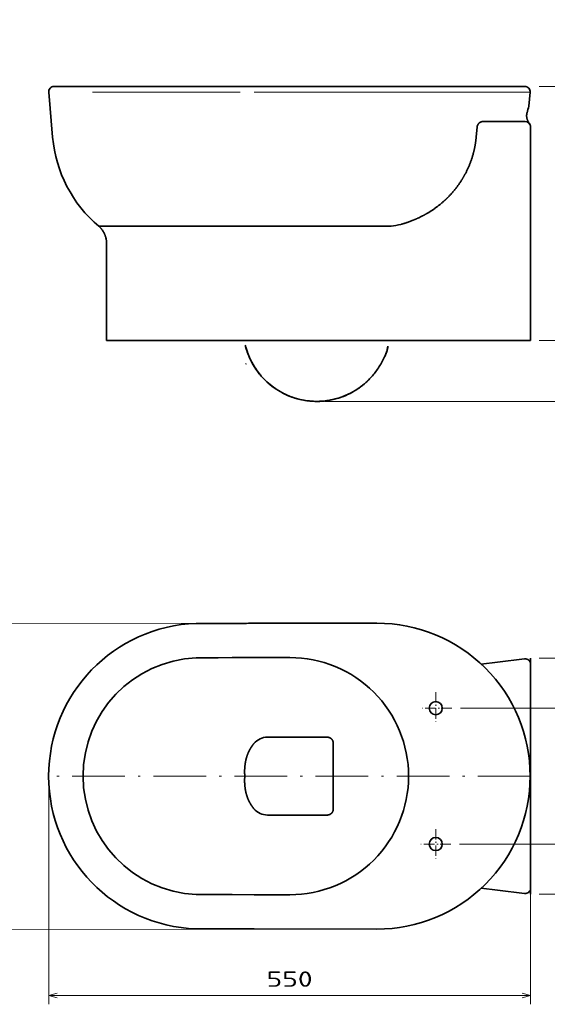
# Model space of a CAD drawing. Extents: x 5 to 388, y 48 to 273.
# Tile 2 of 3: x 126 to 246, y 48 to 273. Entities that reach past the tile are written whole.
import ezdxf
from ezdxf.enums import TextEntityAlignment as Align

# ---------------------------------------------------------------- set-up
doc = ezdxf.new("R2010")
doc.units = 0
doc.linetypes.add('DASHDOT', pattern=[18.5, 12, -3, 0.5, -3])
doc.layers.get('0').update_dxf_attribs({"lineweight": 13})
doc.styles.get("Standard").update_dxf_attribs({"font": 'isocp.shx'})
doc.dimstyles.get("Standard").update_dxf_attribs({"dimtxt": 2.5, "dimasz": 2.5, "dimexe": 1.25, "dimexo": 0.625, "dimtad": 1, "dimcen": 2.5, "dimadec": 0, "dimazin": 0, "dimtfac": 1, "dimtmove": 0, "dimatfit": 0, "dimfxl": 0, "dimarcsym": 0})

# ---------------------------------------------------------------- blocks, each defined once
blk = doc.blocks.new('*D')
at = {"color": 7, "lineweight": 13}
for p, q in [((51.78, 242.97), (51.78, 269.11)), ((87.78, 242.97), (87.78, 269.11)), ((51.78, 267.11), (87.78, 267.11)), ((116.3, 237.07), (116.3, 259.63)), ((67.83, 257.07), (8.77, 257.07)), ((10.77, 173.07), (10.77, 257.07)), ((24.6, 237.07), (24.6, 257.07)), ((254.78, 199.42), (254.78, 257.42)), ((375.14, 185.38), (375.14, 257.42)), ((66.92, 249.74), (82.03, 225.49)), ((78.98, 245.07), (118.3, 245.07)), ((45.88, 237.07), (22.6, 237.07)), ((45.88, 237.07), (22.9, 237.07)), ((24.9, 173.07), (24.9, 237.07)), ((93.68, 237.07), (118.3, 237.07)), ((47.83, 205.19), (78.46, 223.13)), ((84.83, 218.07), (110.67, 218.07)), ((108.67, 173.07), (108.67, 218.07)), ((195.06, 185.55), (256.73, 185.55)), ((330.46, 185.38), (377.14, 185.38)), ((38.03, 173.07), (8.77, 173.07)), ((176.99, 134.9), (113.46, 134.84)), ((115.46, 134.85), (115.53, 65.01)), ((244.02, 126.95), (266.12, 126.95)), ((264.12, 73.07), (264.12, 126.95)), ((226.08, 115.51), (255.23, 115.51)), ((253.23, 84.51), (253.23, 115.51)), ((132.13, 98.01), (132.13, 47.93)), ((242.02, 98.01), (242.02, 47.93)), ((225.82, 84.51), (255.23, 84.51)), ((244.02, 73.07), (266.12, 73.07)), ((204.98, 65.09), (113.53, 65.01)), ((132.13, 49.93), (242.02, 49.93))]:
    blk.add_line(p, q, dxfattribs=at)
at = {"color": 7, "lineweight": 13, "ltscale": 0.287743}
blk.add_line((34.11, 257.07), (22.6, 257.07), dxfattribs=at)
at = {"color": 7, "lineweight": 13, "ltscale": 0.319032}
for p, q in [((244.02, 257.42), (256.78, 257.42)), ((244.02, 199.42), (256.78, 199.42))]:
    blk.add_line(p, q, dxfattribs=at)
at = {"color": 7, "lineweight": 13, "ltscale": 0.345098}
blk.add_line((363.34, 257.42), (377.14, 257.42), dxfattribs=at)
at = {"color": 7, "lineweight": 13, "ltscale": 0.317719}
blk.add_line((244.02, 199.42), (256.73, 199.42), dxfattribs=at)
at = {"color": 7, "lineweight": 13, "ltscale": 0.346799}
blk.add_line((254.73, 185.55), (254.73, 199.42), dxfattribs=at)
at = {"color": 7, "lineweight": 13, "ltscale": 0.378347}
blk.add_line((38.03, 173.07), (22.9, 173.07), dxfattribs=at)
at = {"color": 7, "lineweight": 13, "ltscale": 0.300744}
blk.add_line((98.64, 173.07), (110.67, 173.07), dxfattribs=at)
at = {"color": 7, "lineweight": 13}
for points in [[(53.71, 267.63), (51.78, 267.11), (53.71, 266.59)], [(85.85, 266.59), (87.78, 267.11), (85.85, 267.63)], [(11.28, 255.14), (10.77, 257.07), (10.25, 255.14)], [(25.12, 255.14), (24.6, 257.07), (24.09, 255.14)], [(255.3, 255.49), (254.78, 257.42), (254.26, 255.49)], [(375.66, 255.49), (375.14, 257.42), (374.63, 255.49)], [(68.38, 248.37), (66.92, 249.74), (67.5, 247.82)], [(116.82, 243.13), (116.3, 245.07), (115.78, 243.13)], [(71.28, 241.77), (72.74, 240.4), (72.15, 242.32)], [(24.09, 239), (24.6, 237.07), (25.12, 239)], [(115.78, 239), (116.3, 237.07), (116.82, 239)], [(25.42, 235.14), (24.9, 237.07), (24.38, 235.14)], [(77.05, 221.7), (78.46, 223.13), (76.53, 222.6)], [(109.19, 216.14), (108.67, 218.07), (108.15, 216.14)], [(62.61, 214.44), (61.2, 213.02), (63.13, 213.55)], [(254.26, 201.35), (254.78, 199.42), (255.3, 201.35)], [(255.24, 197.49), (254.73, 199.42), (254.21, 197.49)], [(254.21, 187.48), (254.73, 185.55), (255.24, 187.48)], [(374.63, 187.31), (375.14, 185.38), (375.66, 187.31)], [(10.25, 175), (10.77, 173.07), (11.28, 175)], [(24.38, 175), (24.9, 173.07), (25.42, 175)], [(108.15, 175), (108.67, 173.07), (109.19, 175)], [(115.98, 132.91), (115.46, 134.85), (114.95, 132.91)], [(264.64, 125.02), (264.12, 126.95), (263.6, 125.02)], [(253.75, 113.58), (253.23, 115.51), (252.71, 113.58)], [(252.71, 86.44), (253.23, 84.51), (253.75, 86.44)], [(263.6, 75), (264.12, 73.07), (264.64, 75)], [(115.01, 66.94), (115.53, 65.01), (116.04, 66.94)], [(134.06, 50.44), (132.13, 49.93), (134.06, 49.41)], [(240.09, 49.41), (242.02, 49.93), (240.09, 50.44)]]:
    blk.add_lwpolyline(points, dxfattribs=at)
blk.add_arc((69.83, 245.07), 5.5, 281.0948, 97.2831, dxfattribs=at)
for s, p, p2 in [('180', (64.53, 269.11), (75.03, 269.11)), ('550', (181.82, 51.93), (192.33, 51.93))]:
    blk.add_text(s, height=3.5, dxfattribs=at).set_placement(p, p2, align=Align.FIT)
for s, rotation, p, p2 in [('40', 90, (114.3, 252.86), (114.3, 259.63)), ('100', 90, (22.6, 241.82), (22.6, 252.32)), ('%%c', 301.9355, (78.26, 235.32), (79.62, 233.14)), ('55', 301.9355, (80.15, 232.29), (83.73, 226.55)), ('290', 90, (252.78, 223.17), (252.78, 233.68)), ('360', 90, (373.14, 216.15), (373.14, 226.65)), ('420', 90, (8.77, 209.82), (8.77, 220.32)), ('100', 30.3554, (49.9, 208.72), (58.97, 214.03)), ('320', 90, (22.9, 199.82), (22.9, 210.32)), ('%%c', 30.3554, (46.82, 206.91), (49.04, 208.21)), ('225', 90, (106.67, 190.32), (106.67, 200.83)), ('70', 90, (252.73, 189.1), (252.73, 195.87)), ('350', 90.0515, (113.5, 94.67), (113.49, 105.18)), ('155', 90, (251.23, 94.76), (251.23, 105.26)), ('270', 90, (262.12, 94.76), (262.12, 105.26))]:
    blk.add_text(s, height=3.5, rotation=rotation, dxfattribs=at).set_placement(p, p2, align=Align.FIT)
blk = doc.blocks.new('BLOCK37')
at = {"color": 7, "linetype": 'DASHDOT', "lineweight": 13}
for p, q in [((-108, 95.9), (-108, 59.1)), ((-89.7, 77.5), (-126.4, 77.5))]:
    blk.add_line(p, q, dxfattribs=at)
blk = doc.blocks.new('BLOCK38')
at = {"color": 7, "linetype": 'DASHDOT', "lineweight": 13}
for p, q in [((-108, -60.5), (-108, -94.5)), ((-91, -77.5), (-125.1, -77.5))]:
    blk.add_line(p, q, dxfattribs=at)

msp = doc.modelspace()

# ---------------------------------------------------------------- linework, layer by layer
at = {"color": 7, "lineweight": 35, "ltscale": 0.136194}
msp.add_line((133.3269, 257.4215), (138.7747, 257.4215), dxfattribs=at)
at = {"color": 7, "lineweight": 35, "ltscale": 0.000141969}
msp.add_line((138.7747, 257.4215), (138.7803, 257.4215), dxfattribs=at)
msp.add_line((138.7747, 257.4215), (138.7803, 257.4215), dxfattribs=at)
at = {"color": 7, "lineweight": 35, "ltscale": 0.113806}
msp.add_line((143.3269, 257.4215), (138.7747, 257.4215), dxfattribs=at)
at = {"color": 7, "lineweight": 35}
for p, q in [((175.7919, 257.4215), (143.3269, 257.4215)), ((148.7747, 257.4215), (175.7919, 257.4215)), ((149.0634, 257.4215), (175.7919, 257.4215)), ((149.2874, 257.4215), (175.7919, 257.4215)), ((206.9845, 257.4215), (178.9919, 257.4215)), ((212.2843, 257.4215), (186.9895, 257.4215)), ((240.7321, 257.4215), (206.9845, 257.4215)), ((240.7321, 257.4215), (206.9845, 257.4215)), ((240.7321, 257.4215), (206.9845, 257.4215)), ((212.2843, 257.4215), (240.7321, 257.4215)), ((242.0173, 248.2215), (242.0173, 227.4683)), ((242.0173, 199.4215), (242.0173, 237.9182)), ((145.3134, 199.4215), (145.3134, 222.0306)), ((145.3134, 199.4215), (242.0173, 199.4215)), ((206.9834, 134.9272), (178.9919, 134.9021)), ((242.0173, 126.9518), (242.0173, 73.0679)), ((206.9834, 65.0925), (178.9919, 65.1176))]:
    msp.add_line(p, q, dxfattribs=at)
at = {"color": 7, "lineweight": 35, "ltscale": 1.07351e-05}
msp.add_line((175.7919, 257.4211), (175.7919, 257.4215), dxfattribs=at)
at = {"color": 7, "lineweight": 35, "ltscale": 0.001069}
msp.add_line((178.9923, 257.4215), (178.9495, 257.4215), dxfattribs=at)
at = {"color": 7, "lineweight": 35, "ltscale": 0.000302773}
msp.add_line((178.9923, 257.4215), (178.9802, 257.4215), dxfattribs=at)
at = {"color": 7, "lineweight": 35, "ltscale": 8.54699e-06}
msp.add_line((178.9921, 257.4214), (178.9918, 257.4215), dxfattribs=at)
at = {"color": 7, "lineweight": 35, "ltscale": 5.80444e-05}
msp.add_line((178.9919, 257.4215), (178.9919, 257.4192), dxfattribs=at)
msp.add_line((178.9919, 257.4215), (178.9919, 257.4192), dxfattribs=at)
at = {"color": 7, "lineweight": 35, "ltscale": 0.124935}
msp.add_line((183.9894, 257.4215), (178.9919, 257.4215), dxfattribs=at)
at = {"color": 7, "lineweight": 35, "ltscale": 0.000177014}
msp.add_line((178.9919, 257.4192), (178.9919, 257.4121), dxfattribs=at)
at = {"color": 7, "lineweight": 35, "ltscale": 0.124919}
msp.add_line((178.9926, 257.4215), (183.9894, 257.4215), dxfattribs=at)
msp.add_line((178.9926, 257.4215), (183.9894, 257.4215), dxfattribs=at)
at = {"color": 7, "lineweight": 35, "ltscale": 0.01349}
msp.add_line((184.529, 257.4215), (183.9894, 257.4215), dxfattribs=at)
at = {"color": 7, "lineweight": 35, "ltscale": 0.061513}
msp.add_line((186.9895, 257.4215), (184.529, 257.4215), dxfattribs=at)
msp.add_line((186.9895, 257.4215), (184.529, 257.4215), dxfattribs=at)
at = {"color": 7, "lineweight": 35, "ltscale": 0.06151}
msp.add_line((184.529, 257.4215), (186.9894, 257.4215), dxfattribs=at)
at = {"color": 7, "lineweight": 35, "ltscale": 0.000190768}
msp.add_line((212.2767, 257.4215), (212.2843, 257.4215), dxfattribs=at)
msp.add_line((212.2767, 257.4215), (212.2843, 257.4215), dxfattribs=at)
at = {"color": 7, "lineweight": 35, "ltscale": 0.258151}
msp.add_line((132.1315, 256.1169), (133.0314, 245.8302), dxfattribs=at)
msp.add_line((132.1315, 256.1169), (133.0314, 245.8302), dxfattribs=at)
at = {"color": 7, "lineweight": 13}
for p, q in [((175.7919, 256.1169), (142.1315, 256.1169)), ((206.9834, 256.1169), (178.9919, 256.1169)), ((206.9834, 256.1169), (241.9276, 256.1169))]:
    msp.add_line(p, q, dxfattribs=at)
at = {"color": 7, "lineweight": 35, "ltscale": 0.080213}
msp.add_line((241.6479, 252.9206), (241.9276, 256.1169), dxfattribs=at)
msp.add_line((241.6479, 252.9206), (241.9276, 256.1169), dxfattribs=at)
at = {"color": 7, "lineweight": 35, "ltscale": 0.000270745}
msp.add_line((241.6448, 252.9103), (241.6479, 252.9206), dxfattribs=at)
at = {"color": 7, "lineweight": 35, "ltscale": 0.059372}
msp.add_line((229.6294, 245.8302), (229.8521, 248.1946), dxfattribs=at)
at = {"color": 7, "lineweight": 35, "ltscale": 0.242042}
msp.add_line((231.1356, 249.4215), (240.8173, 249.4215), dxfattribs=at)
at = {"color": 7, "lineweight": 35, "ltscale": 0.257582}
msp.add_line((242.0173, 237.9182), (242.0173, 248.2215), dxfattribs=at)
msp.add_line((242.0173, 237.9182), (242.0173, 248.2215), dxfattribs=at)
msp.add_line((242.0173, 237.9182), (242.0173, 248.2215), dxfattribs=at)
at = {"color": 7, "lineweight": 35, "ltscale": 0.075}
for p, q in [((242.0173, 237.4565), (242.0173, 240.4565)), ((242.0173, 240.4565), (242.0173, 237.4565)), ((242.0173, 234.4565), (242.0173, 237.4565)), ((242.0173, 237.4565), (242.0173, 234.4565))]:
    msp.add_line(p, q, dxfattribs=at)
at = {"color": 7, "lineweight": 35, "ltscale": 0.061751}
msp.add_line((146.0512, 225.5077), (143.5812, 225.5077), dxfattribs=at)
at = {"color": 7, "lineweight": 35, "ltscale": 0.25}
for p, q in [((156.0512, 225.5077), (146.0512, 225.5077)), ((175.7919, 134.8752), (165.7919, 134.8788))]:
    msp.add_line(p, q, dxfattribs=at)
at = {"color": 7, "lineweight": 35, "ltscale": 0.493109}
msp.add_line((175.7756, 225.5077), (156.0512, 225.5077), dxfattribs=at)
at = {"color": 7, "lineweight": 35, "ltscale": 0.080017}
msp.add_line((175.7919, 225.5077), (178.9926, 225.5069), dxfattribs=at)
at = {"color": 7, "lineweight": 35, "ltscale": 0.000780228}
msp.add_line((178.9614, 225.5084), (178.9926, 225.5077), dxfattribs=at)
at = {"color": 7, "lineweight": 35, "ltscale": 2.23686e-05}
msp.add_line((178.9926, 225.5078), (178.9926, 225.5069), dxfattribs=at)
at = {"color": 7, "lineweight": 35, "ltscale": 0.443669}
msp.add_line((196.7394, 225.5077), (178.9926, 225.5077), dxfattribs=at)
at = {"color": 7, "lineweight": 35, "ltscale": 0.256357}
msp.add_line((206.9937, 225.5077), (196.7394, 225.5077), dxfattribs=at)
at = {"color": 7, "lineweight": 35, "ltscale": 0.079397}
msp.add_line((206.9937, 225.5077), (210.1696, 225.5076), dxfattribs=at)
at = {"color": 7, "lineweight": 35, "ltscale": 0.000763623}
msp.add_line((210.1696, 225.5076), (210.2001, 225.5077), dxfattribs=at)
at = {"color": 7, "lineweight": 35, "ltscale": 0.000248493}
msp.add_line((210.2072, 225.5088), (210.1973, 225.5083), dxfattribs=at)
at = {"color": 7, "lineweight": 35, "ltscale": 0.000179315}
msp.add_line((210.2001, 225.5077), (210.2072, 225.5088), dxfattribs=at)
at = {"color": 7, "lineweight": 35, "ltscale": 7.23926e-05}
for p, q in [((177.0391, 198.1125), (177.0399, 198.1097)), ((177.1245, 194.1183), (177.1253, 194.1155))]:
    msp.add_line(p, q, dxfattribs=at)
at = {"color": 7, "lineweight": 35, "ltscale": 9.20067e-06}
for p, q in [((177.0399, 198.1126), (177.0395, 198.1126)), ((177.1253, 194.1184), (177.1249, 194.1184))]:
    msp.add_line(p, q, dxfattribs=at)
at = {"color": 7, "lineweight": 35, "ltscale": 6.05017e-05}
for p, q in [((177.0395, 198.1126), (177.0416, 198.1114)), ((177.1249, 194.1184), (177.127, 194.1172))]:
    msp.add_line(p, q, dxfattribs=at)
at = {"color": 7, "lineweight": 35, "ltscale": 2.6024e-05}
for p, q in [((177.04, 198.1098), (177.0401, 198.1108)), ((177.1254, 194.1156), (177.1255, 194.1166))]:
    msp.add_line(p, q, dxfattribs=at)
at = {"color": 7, "lineweight": 35, "ltscale": 2.58546e-05}
for p, q in [((177.04, 198.1098), (177.0401, 198.1108)), ((177.1254, 194.1156), (177.1255, 194.1166))]:
    msp.add_line(p, q, dxfattribs=at)
at = {"color": 7, "lineweight": 35, "ltscale": 3.63993e-05}
for p, q in [((177.0416, 198.1114), (177.0403, 198.1109)), ((177.127, 194.1172), (177.1257, 194.1167))]:
    msp.add_line(p, q, dxfattribs=at)
at = {"color": 7, "lineweight": 35, "ltscale": 1.714e-05}
for p, q in [((177.044, 198.1134), (177.0444, 198.1129)), ((177.1294, 194.1192), (177.1298, 194.1187))]:
    msp.add_line(p, q, dxfattribs=at)
at = {"color": 7, "lineweight": 35, "ltscale": 8.7684e-05}
for p, q in [((165.7919, 134.8788), (165.7919, 134.8752)), ((165.7919, 65.1409), (165.7919, 65.1445))]:
    msp.add_line(p, q, dxfattribs=at)
at = {"color": 7, "lineweight": 13, "ltscale": 0.036962}
for p, q in [((175.7919, 134.8752), (177.2704, 134.8855)), ((175.7919, 65.1445), (177.2704, 65.1342))]:
    msp.add_line(p, q, dxfattribs=at)
at = {"color": 7, "lineweight": 35, "ltscale": 0.125013}
msp.add_line((170.7919, 127.0247), (165.7914, 127.0247), dxfattribs=at)
at = {"color": 7, "lineweight": 35, "ltscale": 0.080024}
for p, q in [((173.9926, 127.0665), (170.7919, 127.0247)), ((173.9926, 72.9532), (170.7919, 72.995))]:
    msp.add_line(p, q, dxfattribs=at)
at = {"color": 7, "lineweight": 35, "ltscale": 0.124946}
for p, q in [((173.9926, 127.0665), (178.9904, 127.0794)), ((173.9926, 72.9532), (178.9904, 72.9403))]:
    msp.add_line(p, q, dxfattribs=at)
at = {"color": 7, "lineweight": 35, "ltscale": 0.203198}
for p, q in [((187.1184, 127.0794), (178.9904, 127.0794)), ((187.1184, 72.9403), (178.9904, 72.9403))]:
    msp.add_line(p, q, dxfattribs=at)
at = {"color": 7, "lineweight": 35, "ltscale": 0.46562}
for p, q in [((242.0173, 106.968), (242.0173, 125.5928)), ((242.0173, 93.0517), (242.0173, 74.4269))]:
    msp.add_line(p, q, dxfattribs=at)
at = {"color": 7, "lineweight": 35, "ltscale": 0.000228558}
for p, q in [((242.0173, 124.2252), (242.0173, 124.2161)), ((242.0173, 75.7945), (242.0173, 75.8036))]:
    msp.add_line(p, q, dxfattribs=at)
at = {"color": 7, "lineweight": 35, "ltscale": 0.15}
for p, q in [((242.0173, 121.0098), (242.0173, 115.0098)), ((242.0173, 121.0098), (242.0173, 115.0098)), ((242.0173, 79.0098), (242.0173, 85.0098)), ((242.0173, 79.0098), (242.0173, 85.0098))]:
    msp.add_line(p, q, dxfattribs=at)
at = {"color": 7, "lineweight": 35, "ltscale": 0.177407}
for p, q in [((189.113, 108.8973), (182.0167, 108.8973)), ((182.0167, 108.8973), (189.113, 108.8973)), ((189.113, 91.1224), (182.0167, 91.1224)), ((182.0167, 91.1224), (189.113, 91.1224))]:
    msp.add_line(p, q, dxfattribs=at)
at = {"color": 7, "lineweight": 35, "ltscale": 0.162812}
for p, q in [((189.113, 108.8973), (195.6254, 108.8973)), ((189.113, 108.8973), (195.6254, 108.8973)), ((189.113, 91.1224), (195.6254, 91.1224)), ((189.113, 91.1224), (195.6254, 91.1224))]:
    msp.add_line(p, q, dxfattribs=at)
at = {"color": 7, "lineweight": 35, "ltscale": 0.142213}
for p, q in [((197.0487, 107.4783), (197.0487, 101.7898)), ((197.0487, 107.4783), (197.0487, 101.7898)), ((197.0487, 92.5413), (197.0487, 98.2298)), ((197.0487, 92.5413), (197.0487, 98.2298))]:
    msp.add_line(p, q, dxfattribs=at)
at = {"color": 7, "lineweight": 35, "ltscale": 0.187529}
for q in [(242.0173, 107.511), (242.0173, 92.5087)]:
    msp.add_line((242.0173, 100.0098), q, dxfattribs=at)
at = {"color": 7, "lineweight": 35, "ltscale": 0.176178}
msp.add_line((242.0173, 100.0098), (242.0173, 107.057), dxfattribs=at)
at = {"color": 7, "lineweight": 35, "ltscale": 0.0445}
for p in [(197.0487, 101.7898), (197.0487, 101.7898), (197.0487, 98.2298), (197.0487, 98.2298)]:
    msp.add_line(p, (197.0487, 100.0098), dxfattribs=at)
at = {"color": 7, "linetype": 'DASHDOT', "lineweight": 13}
msp.add_line((242.0173, 100.0098), (132.1269, 100.0098), dxfattribs=at)
at = {"color": 7, "lineweight": 35, "ltscale": 0.18753}
msp.add_line((242.0173, 100.0098), (242.0173, 92.5086), dxfattribs=at)
at = {"color": 7, "lineweight": 35, "ltscale": 0.125}
msp.add_line((170.7919, 72.995), (165.7919, 72.995), dxfattribs=at)
at = {"color": 7, "lineweight": 35, "ltscale": 0.286961}
msp.add_line((177.2704, 65.1342), (165.7919, 65.1409), dxfattribs=at)
at = {"color": 7, "lineweight": 35}
for centre in [(220.4095, 115.5098), (220.4095, 84.5098)]:
    msp.add_circle(centre, 1.5, dxfattribs=at)
for centre, radius, start, end in [((133.327, 256.2214), 1.2001, 90.004626, 184.995374), ((133.327, 256.2214), 1.2001, 90.004626, 184.995374), ((177.3964, -1483.5104), 1740.9326, 89.9474875, 90.0528027), ((177.3983, -1483.4635), 1740.8857, 89.9475489, 90.0528668), ((177.3964, -1483.5104), 1740.9326, 89.9474875, 90.0528027), ((177.3983, -1483.4635), 1740.8857, 89.9475489, 90.0528668), ((240.732, 256.2214), 1.2001, 355.004626, 449.995374), ((240.732, 256.2214), 1.2001, 355.004626, 449.995374), ((281.6464, 240.749), 41.8094, 163.07486, 165.221306), ((281.6811, 240.7395), 41.8454, 163.076295, 165.220892), ((281.6811, 240.7395), 41.8454, 163.076295, 165.220892), ((231.2113, 248.063), 1.3656, 172.304521, 174.469681), ((240.8173, 248.2215), 1.2, 0, 90), ((240.8173, 248.2215), 1.2, 0.000052, 37.285068), ((240.8173, 248.2215), 1.2, 0.000052, 37.285068), ((162.9175, 248.445), 30.0003, 185.000215, 229.868747), ((162.9175, 248.445), 30.0003, 185.000215, 229.868747), ((206.1517, 252.2008), 26.9983, 278.623969, 283.466537), ((206.6688, 206.8606), 30.892, 195.881264, 196.452422), ((193.2755, 202.3411), 16.7777, 194.606312, 202.477786), ((193.2755, 202.3411), 16.7777, 194.606312, 202.477786), ((177.0833, 198.2672), 0.1592, 255.830878, 268.64086), ((193.2625, 202.3321), 16.7621, 203.833246, 220.428521), ((193.2625, 202.3321), 16.7621, 203.834018, 220.428522), ((177.1687, 194.273), 0.1592, 255.830878, 268.64086), ((167.0173, 100.0098), 34.8905, 92.012695, 179.999979), ((174.5952, 567.4871), 432.6099, 270.158504, 270.354312), ((174.9848, 461.7699), 326.8924, 270.400598, 270.702359), ((207.0147, 100.0098), 34.9174, 0.000025, 90.051447), ((167.0173, 100.0098), 27.0427, 92.597152, 180.000001), ((187.1427, 100.0098), 27.0696, 0.000016, 90.051498), ((100.2741, 1258.4127), 1140.3047, 276.5713717, 277.0722664), ((240.8173, 125.5928), 1.2, 0, 97.066169), ((182.0144, 104.903), 3.9942, 89.967461, 139.965347), ((182.0144, 104.9031), 3.9941, 89.966889, 139.966146), ((167.0173, 100.0099), 34.8905, 180.000021, 267.987305), ((167.0173, 100.0098), 27.0427, 179.999999, 267.402848), ((187.1427, 100.0099), 27.0696, 269.948502, 359.999984), ((207.0147, 100.0099), 34.9174, 269.948553, 359.999975), ((182.0144, 95.1167), 3.9942, 220.034653, 270.032539), ((182.0144, 95.1166), 3.9941, 220.033854, 270.033111), ((100.274, -1058.3937), 1140.3055, 82.9277338, 83.4286281), ((240.8173, 74.4269), 1.2, 262.933831, 360), ((174.9848, -261.7502), 326.8924, 89.297641, 89.599402)]:
    msp.add_arc(centre, radius, start, end, dxfattribs=at)
at = {"color": 7, "lineweight": 13}
msp.add_arc((172.3836, -1448.555), 1705.9799, 89.7780564, 89.8855297, dxfattribs=at)
at = {"color": 7, "lineweight": 35}
for points, degree, knots in [([(241.7721, 248.9484), (241.6211, 249.1467), (241.4894, 249.3567), (241.3802, 249.5749), (241.1797, 250.0985), (241.1124, 250.6187), (241.1174, 250.9048), (241.156, 251.1704), (241.2202, 251.414)], 5, [0, 0, 0, 0, 0, 0, 9.26032018, 9.26032018, 9.26032018, 21.85193725, 21.85193725, 21.85193725, 21.85193725, 21.85193725, 21.85193725]), ([(241.7721, 248.9484), (241.6211, 249.1467), (241.4894, 249.3567), (241.3802, 249.5749), (241.1797, 250.0985), (241.1124, 250.6187), (241.1174, 250.9048), (241.156, 251.1704), (241.2202, 251.414)], 5, [0, 0, 0, 0, 0, 0, 9.26032018, 9.26032018, 9.26032018, 21.85193725, 21.85193725, 21.85193725, 21.85193725, 21.85193725, 21.85193725]), ([(230.515, 249.235), (230.4005, 249.164), (230.2911, 249.0765), (230.1899, 248.9733), (230.0392, 248.7756), (229.9323, 248.546), (229.8972, 248.4482), (229.8721, 248.3475), (229.858, 248.2459)], 5, [0, 0, 0, 0, 0, 0, 6.8720435, 6.8720435, 6.8720435, 11.57396777, 11.57396777, 11.57396777, 11.57396777, 11.57396777, 11.57396777]), ([(229.6294, 245.8302), (229.5162, 244.6308), (229.3208, 243.4216), (229.0391, 242.2123), (228.2869, 239.7772), (227.1784, 237.4402), (226.5255, 236.2919), (225.083, 234.1433), (223.3591, 232.2315), (222.4565, 231.3609), (220.6793, 229.865), (218.7757, 228.624), (217.8697, 228.1029), (216.2443, 227.2792), (214.5952, 226.6226), (213.8764, 226.3679), (213.1572, 226.1423), (212.439, 225.9448)], 5, [0, 0, 0, 0, 0, 0, 53.06175216, 53.06175216, 53.06175216, 107.86062676, 107.86062676, 107.86062676, 160.424173, 160.424173, 160.424173, 206.18765818, 206.18765818, 206.18765818, 241.38305991, 241.38305991, 241.38305991, 241.38305991, 241.38305991, 241.38305991]), ([(143.5812, 225.5077), (143.6216, 225.4735), (143.7037, 225.4011), (143.8262, 225.2842), (143.9499, 225.1562), (144.0728, 225.0184), (144.1932, 224.872), (144.3103, 224.7177), (144.4236, 224.5558), (144.5235, 224.4006), (144.6113, 224.2539), (144.6879, 224.117), (144.7614, 223.9765), (144.8315, 223.8325), (144.8982, 223.6854), (144.961, 223.5356), (145.0195, 223.384), (145.0816, 223.2083), (145.1435, 223.0112), (145.2009, 222.7963), (145.2453, 222.595), (145.2745, 222.4293), (145.2923, 222.2994), (145.3029, 222.2013), (145.3098, 222.1129), (145.3125, 222.0571), (145.3134, 222.0306)], 3, [0, 0, 0, 0, 0.79370059, 1.64269407, 2.53784198, 3.46373509, 4.41179356, 5.380725, 6.36854847, 7.37400717, 8.1490519, 8.93329924, 9.72633774, 10.5277641, 11.3348763, 12.1489872, 12.96405441, 13.77151876, 14.94399847, 16.06166657, 17.10774856, 18.03463259, 18.5840241, 19.07474171, 19.5151994, 19.91302043, 19.91302043, 19.91302043, 19.91302043]), ([(143.5812, 225.5077), (143.6229, 225.4724), (143.708, 225.3973), (143.8346, 225.276), (143.9625, 225.1427), (144.0894, 224.9991), (144.2134, 224.8464), (144.3343, 224.6848), (144.4478, 224.5192), (144.5479, 224.361), (144.6352, 224.2122), (144.7134, 224.0694), (144.7882, 223.9228), (144.8594, 223.7725), (144.9267, 223.6191), (144.9895, 223.4633), (145.0516, 223.2957), (145.1158, 223.102), (145.1778, 222.8884), (145.2303, 222.6689), (145.2654, 222.4844), (145.2876, 222.3377), (145.3004, 222.2281), (145.3061, 222.1616), (145.3083, 222.1298)], 3, [0, 0, 0, 0, 0.8206177, 1.70043822, 2.62991679, 3.5904084, 4.57455819, 5.58050929, 6.61660584, 7.58486293, 8.3888592, 9.20298434, 10.02644122, 10.85782189, 11.69605002, 12.53967702, 13.37751045, 14.37630408, 15.59931786, 16.71305897, 17.76104108, 18.41434759, 18.93849797, 19.41608166, 19.41608166, 19.41608166, 19.41608166]), ([(177.0399, 198.1098), (177.2515, 197.2979), (177.7933, 195.7167), (178.9415, 193.5048), (180.1411, 191.8464), (181.2318, 190.6377), (182.3953, 189.5204), (183.9915, 188.2882), (186.0641, 187.1142), (188.2578, 186.2538), (190.5337, 185.7133), (192.4637, 185.5328), (194.0178, 185.5497), (195.5787, 185.6761), (197.5288, 186.0447), (199.7915, 186.815), (201.9508, 187.9131), (203.9707, 189.3412), (205.8077, 191.0934), (207.401, 193.2032), (208.7214, 195.5349), (209.409, 197.2616), (209.4991, 198.1611)], 3, [0, 0, 0, 0, 12.56145201, 24.99422767, 37.24262181, 43.14665412, 49.39853617, 61.4192794, 73.28337934, 85.01102438, 96.64705687, 108.26059033, 113.98513538, 119.94379682, 131.73293671, 143.6486441, 155.6794442, 167.94518656, 180.6271979, 193.61118213, 207.40963996, 220.90472878, 220.90472878, 220.90472878, 220.90472878]), ([(177.0399, 198.1098), (177.2515, 197.2979), (177.7933, 195.7167), (178.9415, 193.5048), (180.1411, 191.8464), (181.2318, 190.6377), (182.3953, 189.5204), (183.9915, 188.2882), (186.0641, 187.1142), (188.2578, 186.2538), (190.5337, 185.7133), (192.4637, 185.5328), (194.0178, 185.5497), (195.5787, 185.6761), (197.5288, 186.0447), (199.7915, 186.815), (201.9508, 187.9131), (203.9707, 189.3412), (205.8077, 191.0934), (207.401, 193.2032), (208.7214, 195.5349), (209.409, 197.2616), (209.4991, 198.1611)], 3, [0, 0, 0, 0, 12.56144999, 24.99422565, 37.2426198, 43.14665211, 49.39853415, 61.41927739, 73.28337733, 85.01102236, 96.64705486, 108.26058832, 113.98513337, 119.94379481, 131.7329347, 143.64864209, 155.67944218, 167.94518455, 180.62719588, 193.61118011, 207.40963795, 220.90472677, 220.90472677, 220.90472677, 220.90472677]), ([(177.0399, 198.1098), (177.1485, 197.6933), (177.3973, 196.8744), (177.8582, 195.6799), (178.4101, 194.5324), (179.0626, 193.3814), (179.7804, 192.3806), (180.2683, 191.7376), (180.4837, 191.4837)], 3, [0, 0, 0, 0, 6.45304963, 12.82875934, 19.18348431, 25.5393782, 32.6463544, 37.63975064, 37.63975064, 37.63975064, 37.63975064]), ([(177.0399, 198.1098), (177.1044, 197.8626), (177.2451, 197.371), (177.4883, 196.6463), (177.7613, 195.9381), (178.0656, 195.2464), (178.4006, 194.5694), (178.6443, 194.1266), (178.7711, 193.9081)], 3, [0, 0, 0, 0, 3.83061899, 7.66836053, 11.4626287, 15.21092504, 19.00064976, 22.78928694, 22.78928694, 22.78928694, 22.78928694]), ([(177.0432, 198.1131), (177.0432, 198.1133), (177.0433, 198.1132), (177.0433, 198.1134), (177.0434, 198.1134), (177.0436, 198.1132), (177.0437, 198.1133), (177.0437, 198.1137), (177.0438, 198.1138), (177.0438, 198.1137), (177.0439, 198.1135), (177.044, 198.1135)], 5, [0, 0, 0, 0, 0, 0, 0.58542903, 0.58542903, 0.58542903, 1.19778155, 1.19778155, 1.19778155, 1.50705264, 1.50705264, 1.50705264, 1.50705264, 1.50705264, 1.50705264]), ([(177.0432, 198.1131), (177.0432, 198.1133), (177.0433, 198.1132), (177.0433, 198.1134), (177.0434, 198.1134), (177.0436, 198.1132), (177.0437, 198.1133), (177.0437, 198.1137), (177.0438, 198.1138), (177.0438, 198.1137), (177.0439, 198.1135), (177.044, 198.1135)], 5, [0, 0, 0, 0, 0, 0, 0.58542903, 0.58542903, 0.58542903, 1.19778155, 1.19778155, 1.19778155, 1.50705264, 1.50705264, 1.50705264, 1.50705264, 1.50705264, 1.50705264]), ([(208.7516, 195.743), (208.8127, 195.8729), (208.9307, 196.1363), (209.0922, 196.5385), (209.235, 196.9463), (209.3545, 197.3549), (209.4459, 197.7592), (209.4858, 198.0284), (209.4991, 198.1611)], 3, [0, 0, 0, 0, 2.15329357, 4.32882851, 6.49778204, 8.63323543, 10.71098419, 12.71075765, 12.71075765, 12.71075765, 12.71075765]), ([(208.7889, 195.8231), (208.8471, 195.9494), (208.9594, 196.205), (209.1129, 196.5946), (209.2484, 196.9889), (209.3616, 197.3833), (209.4483, 197.7734), (209.4863, 198.0331), (209.4991, 198.1611)], 3, [0, 0, 0, 0, 2.08555097, 4.18704067, 6.2787711, 8.33677825, 10.33954406, 12.26905435, 12.26905435, 12.26905435, 12.26905435]), ([(177.1286, 194.1189), (177.1286, 194.1191), (177.1287, 194.119), (177.1287, 194.1192), (177.1288, 194.1192), (177.129, 194.119), (177.1291, 194.1191), (177.1291, 194.1195), (177.1292, 194.1196), (177.1292, 194.1195), (177.1293, 194.1193), (177.1294, 194.1193)], 5, [0, 0, 0, 0, 0, 0, 0.58542903, 0.58542903, 0.58542903, 1.19778155, 1.19778155, 1.19778155, 1.50705264, 1.50705264, 1.50705264, 1.50705264, 1.50705264, 1.50705264]), ([(177.1286, 194.1189), (177.1286, 194.1191), (177.1287, 194.119), (177.1287, 194.1192), (177.1288, 194.1192), (177.129, 194.119), (177.1291, 194.1191), (177.1291, 194.1195), (177.1292, 194.1196), (177.1292, 194.1195), (177.1293, 194.1193), (177.1294, 194.1193)], 5, [0, 0, 0, 0, 0, 0, 0.58542903, 0.58542903, 0.58542903, 1.19778155, 1.19778155, 1.19778155, 1.50705264, 1.50705264, 1.50705264, 1.50705264, 1.50705264, 1.50705264]), ([(179.0204, 193.4929), (179.1025, 193.3612), (179.2789, 193.0931), (179.5563, 192.6961), (179.8369, 192.3109), (180.0954, 191.9686), (180.3069, 191.6962), (180.4325, 191.544), (180.4837, 191.4837)], 3, [0, 0, 0, 0, 2.32650371, 4.81390236, 7.26335986, 9.47498953, 11.24845743, 12.43485682, 12.43485682, 12.43485682, 12.43485682]), ([(181.0231, 190.8779), (181.2979, 190.5838), (182.0535, 189.8287), (183.5073, 188.6482), (185.401, 187.4452), (187.5437, 186.4995), (189.8096, 185.842), (191.8395, 185.582), (193.4982, 185.5297), (194.92, 185.6071), (196.6816, 185.8734), (198.7986, 186.4274), (201.0015, 187.3861), (203.0522, 188.639), (204.9459, 190.2117), (206.0543, 191.4506), (206.5667, 192.1198)], 3, [0, 0, 0, 0, 6.03370034, 16.01154954, 28.02747023, 39.5745489, 51.02673856, 63.29966472, 70.15785493, 75.9000835, 84.63242312, 96.8435564, 108.61086437, 120.53835624, 132.77767336, 145.39615109, 145.39615109, 145.39615109, 145.39615109]), ([(181.0231, 190.8779), (181.2979, 190.5838), (182.0535, 189.8287), (183.5073, 188.6482), (185.401, 187.4452), (187.5437, 186.4995), (189.8096, 185.842), (191.8395, 185.582), (193.4982, 185.5297), (194.92, 185.6071), (196.6816, 185.8734), (198.7986, 186.4274), (201.0015, 187.3861), (203.0522, 188.639), (204.9459, 190.2117), (206.0543, 191.4506), (206.5667, 192.1198)], 3, [0, 0, 0, 0, 6.03370034, 16.01154954, 28.02747023, 39.5745489, 51.02673856, 63.29966472, 70.15785493, 75.9000835, 84.63242312, 96.8435564, 108.61086437, 120.53835624, 132.77767336, 145.39615109, 145.39615109, 145.39615109, 145.39615109]), ([(197.0487, 107.4783), (197.0487, 107.6575), (197.0206, 107.8366), (196.964, 108.0098), (196.798, 108.3324), (196.5406, 108.588), (196.3926, 108.6944), (196.1505, 108.8156), (195.8894, 108.877), (195.8019, 108.8905), (195.7137, 108.8973), (195.6254, 108.8973)], 5, [0, 0, 0, 0, 0, 0, 7.8963861, 7.8963861, 7.8963861, 15.79612617, 15.79612617, 15.79612617, 19.68442147, 19.68442147, 19.68442147, 19.68442147, 19.68442147, 19.68442147]), ([(195.6254, 108.8973), (195.8938, 108.8973), (196.1622, 108.8347), (196.4109, 108.7086), (196.759, 108.4096), (196.9649, 108.0072), (197.0209, 107.8348), (197.0487, 107.6566), (197.0487, 107.4783)], 5, [0, 0, 0, 0, 0, 0, 16.90790116, 16.90790116, 16.90790116, 28.13793887, 28.13793887, 28.13793887, 28.13793887, 28.13793887, 28.13793887]), ([(178.9563, 107.4723), (178.8734, 107.3732), (178.7925, 107.2728), (178.7135, 107.171), (178.482, 106.8608), (178.2686, 106.5391), (178.1344, 106.3192), (177.7507, 105.6347), (177.4453, 104.9101), (177.2757, 104.4076), (176.9718, 103.2531), (176.8306, 102.0516), (176.7985, 101.3758), (176.808, 100.6945), (176.8558, 100.0099)], 5, [0, 0, 0, 0, 0, 0, 5.67592096, 5.67592096, 5.67592096, 17.0620431, 17.0620431, 17.0620431, 40.42922378, 40.42922378, 40.42922378, 69.50440458, 69.50440458, 69.50440458, 69.50440458, 69.50440458, 69.50440458]), ([(176.8558, 100.0099), (176.8072, 100.7069), (176.7983, 101.3988), (176.8325, 102.0833), (176.9592, 103.1305), (177.209, 104.1388), (177.3146, 104.4933), (177.5244, 105.0892), (177.7843, 105.6628), (177.9013, 105.8974), (178.1094, 106.2783), (178.3414, 106.6459), (178.437, 106.7894), (178.5951, 107.0142), (178.7623, 107.2331), (178.8257, 107.3137), (178.8904, 107.3934), (178.9563, 107.4723)], 5, [0, 0, 0, 0, 0, 0, 42.31960058, 42.31960058, 42.31960058, 65.84736538, 65.84736538, 65.84736538, 82.64670134, 82.64670134, 82.64670134, 93.65721131, 93.65721131, 93.65721131, 100.1779224, 100.1779224, 100.1779224, 100.1779224, 100.1779224, 100.1779224]), ([(178.9563, 92.5474), (178.8734, 92.6465), (178.7925, 92.7469), (178.7135, 92.8487), (178.482, 93.1589), (178.2686, 93.4806), (178.1344, 93.7005), (177.7507, 94.385), (177.4453, 95.1096), (177.2757, 95.6121), (176.9718, 96.7666), (176.8306, 97.9681), (176.7985, 98.6439), (176.808, 99.3252), (176.8558, 100.0098)], 5, [0, 0, 0, 0, 0, 0, 5.67592096, 5.67592096, 5.67592096, 17.0620431, 17.0620431, 17.0620431, 40.42922378, 40.42922378, 40.42922378, 69.50440458, 69.50440458, 69.50440458, 69.50440458, 69.50440458, 69.50440458]), ([(176.8558, 100.0098), (176.8072, 99.3128), (176.7983, 98.6209), (176.8325, 97.9364), (176.9592, 96.8892), (177.209, 95.8809), (177.3146, 95.5264), (177.5244, 94.9305), (177.7843, 94.3569), (177.9013, 94.1223), (178.1094, 93.7414), (178.3414, 93.3738), (178.437, 93.2303), (178.5951, 93.0055), (178.7623, 92.7866), (178.8257, 92.706), (178.8904, 92.6263), (178.9563, 92.5474)], 5, [0, 0, 0, 0, 0, 0, 42.31960058, 42.31960058, 42.31960058, 65.84736538, 65.84736538, 65.84736538, 82.64670134, 82.64670134, 82.64670134, 93.65721131, 93.65721131, 93.65721131, 100.1779224, 100.1779224, 100.1779224, 100.1779224, 100.1779224, 100.1779224]), ([(197.0487, 92.5413), (197.0487, 92.3622), (197.0206, 92.1831), (196.964, 92.0099), (196.798, 91.6873), (196.5406, 91.4317), (196.3926, 91.3253), (196.1505, 91.2041), (195.8894, 91.1427), (195.8019, 91.1292), (195.7137, 91.1224), (195.6254, 91.1224)], 5, [0, 0, 0, 0, 0, 0, 7.8963861, 7.8963861, 7.8963861, 15.79612617, 15.79612617, 15.79612617, 19.68442147, 19.68442147, 19.68442147, 19.68442147, 19.68442147, 19.68442147]), ([(195.6254, 91.1224), (195.8938, 91.1224), (196.1622, 91.185), (196.4109, 91.3111), (196.759, 91.6101), (196.9649, 92.0125), (197.0209, 92.1849), (197.0487, 92.3631), (197.0487, 92.5413)], 5, [0, 0, 0, 0, 0, 0, 16.90790116, 16.90790116, 16.90790116, 28.13793887, 28.13793887, 28.13793887, 28.13793887, 28.13793887, 28.13793887])]:
    msp.add_open_spline(points, degree=degree, knots=knots, dxfattribs=at)
for points in [[(230.515, 249.235), (230.6341, 249.3086), (230.7575, 249.3639), (230.8832, 249.4017), (231.0098, 249.4215), (231.1356, 249.4215)], [(209.4991, 198.1611), (209.4791, 197.9616), (209.4503, 197.7626), (209.4114, 197.5635), (209.363, 197.3646), (209.3063, 197.166)], [(209.4991, 198.1611), (209.4791, 197.9616), (209.4503, 197.7626), (209.4114, 197.5635), (209.363, 197.3646), (209.3063, 197.166)], [(209.3063, 197.166), (209.2294, 196.8974), (209.1372, 196.6294), (209.0315, 196.3617), (208.9165, 196.0968), (208.794, 195.8343)], [(209.3063, 197.166), (209.2295, 196.8974), (209.1372, 196.6294), (209.0315, 196.3618), (208.9165, 196.0969), (208.7941, 195.8344)]]:
    msp.add_open_spline(points, degree=5, dxfattribs=at)
at = {"color": 7, "lineweight": 5}
for p in [(193.0622, 185.5496), (139.9747, 100.0098), (214.2123, 100.0098)]:
    msp.add_point(p, dxfattribs=at)

# ---------------------------------------------------------------- block references
at = {"lineweight": 0, "xscale": 0.2, "yscale": 0.2, "zscale": 0.2}
for name in ['BLOCK37', 'BLOCK38']:
    msp.add_blockref(name, (242.0173, 100.0098), dxfattribs=at)

# ---------------------------------------------------------------- dimensions: what is measured, and where the dimension line sits
at = {"color": 0, "lineweight": 0}
for base, p1, p2, angle, text, middle in [((115.464, 134.845), (206.9834, 65.0925), (178.9919, 134.9021), 90.050994, '350', (115.4953, 99.9277)), ((264.1212, 126.9518), (242.0173, 73.0679), (242.0173, 126.9518), 89.999523, '270', (264.1212, 100.0098)), ((254.7261, 199.4215), (193.0622, 185.5496), (242.0173, 199.4215), 89.999523, '70', (254.7261, 192.4855))]:
    dim = msp.add_linear_dim(base=base, p1=p1, p2=p2, angle=angle, text=text, dimstyle='Standard', override={"dimlfac": 5}, dxfattribs=at)
    dim.commit()
    dim.dimension.update_dxf_attribs({"geometry": '*D', "text_midpoint": middle, "dimtype": 160})
dim = msp.add_linear_dim(base=(242.0173, 49.9253), p1=(132.1269, 100.0098), p2=(242.0173, 100.0098), text='550', dimstyle='Standard', override={"dimlfac": 5}, dxfattribs=at)
dim.commit()
dim.dimension.update_dxf_attribs({"geometry": '*D', "text_midpoint": (187.0721, 49.9253), "dimtype": 160})
for base, p1, p2, angle, middle, dimtype in [((253.2318, 115.5098), (223.8154, 84.5098), (224.0801, 115.5098), 89.999523, (253.2318, 100.0098), 160), ((254.7786, 257.4215), (242.0173, 199.4215), (242.0173, 257.4215), 90, (254.7786, 228.4215), 161), ((375.1449, 185.3799), (361.341, 257.4215), (328.4556, 185.3799), 269.998569, (375.1449, 221.4007), 160), ((51.7801, 267.1105), (87.7801, 240.9698), (51.7801, 240.9698), 180, (69.7801, 267.1105), 161), ((24.6034, 237.0698), (36.1131, 257.0701), (47.8801, 237.0698), 269.998569, (24.6034, 247.07), 160), ((10.7658, 257.0701), (40.0319, 173.0701), (69.83, 257.0701), 89.999523, (10.7658, 215.0701), 160), ((24.898, 237.0698), (40.0319, 173.0701), (47.8801, 237.0698), 89.999523, (24.898, 205.07), 160), ((116.2979, 245.0659), (91.6801, 237.0698), (76.9793, 245.0659), 89.999523, (116.2979, 256.2481), 160), ((108.6722, 218.0721), (96.6424, 173.0701), (82.83, 218.0721), 89.999523, (108.6722, 195.5711), 160)]:
    dim = msp.add_linear_dim(base=base, p1=p1, p2=p2, angle=angle, dimstyle='Standard', override={"dimlfac": 5}, dxfattribs=at)
    dim.commit()
    dim.dimension.update_dxf_attribs({"geometry": '*D', "text_midpoint": middle, "dimtype": dimtype})
for p1, p2, middle in [((78.4591, 223.1257), (61.201, 213.0185), (53.9036, 208.7448)), ((66.9203, 249.7363), (72.7373, 240.4038), (79.2994, 229.876))]:
    dim = msp.add_diameter_dim_2p(p1=p1, p2=p2, dimstyle='Standard', override={"dimlfac": 5}, dxfattribs=at)
    dim.commit()
    dim.dimension.update_dxf_attribs({"geometry": '*D', "text_midpoint": middle, "dimtype": 163})

doc.saveas('drawing.dxf')
